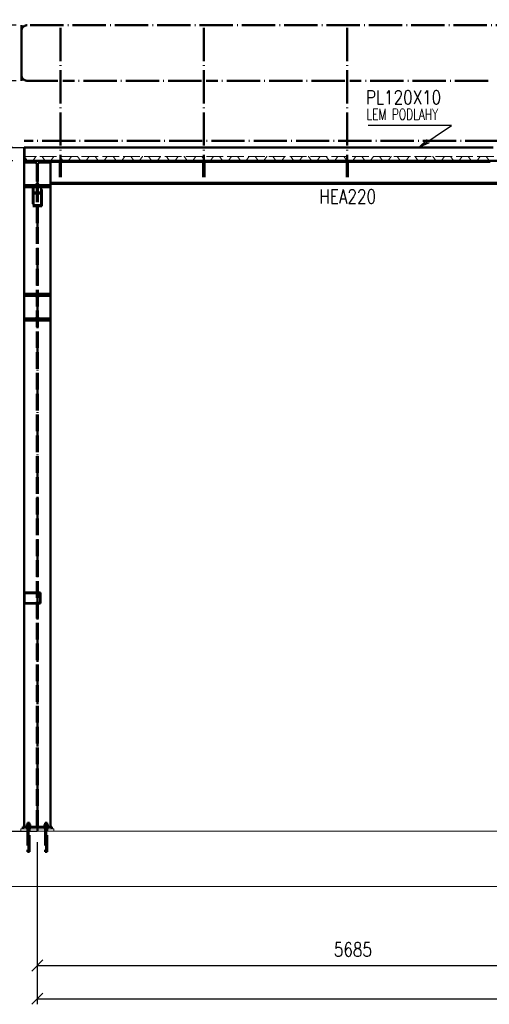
# Paper-space layout 'Layout1' of a CAD drawing. Extents: x -2 to 1243, y -36 to 596.
# Tile 84 of 132: x 585 to 669, y 306 to 484. Entities that reach past the tile are written whole.
import ezdxf

# ---------------------------------------------------------------- set-up
doc = ezdxf.new("R2010")
doc.units = 0
doc.linetypes.add('ACAD_ISO02W100', pattern=[15, 12, -3])
doc.linetypes.add('ACAD_ISO04W100', pattern=[30.5, 24, -3, 0.5, -3])
doc.layers.get('0').update_dxf_attribs({"linetype": 'CONTINUOUS'})
doc.layers.get('DEFPOINTS').update_dxf_attribs({"color": 132, "linetype": 'CONTINUOUS'})
doc.layers.add('AS_INS_ON', color=7, linetype='CONTINUOUS')
for name, color, linetype, lineweight in [('SS_1.ET-HALA_TaO-PODLAHA', 9, 'CONTINUOUS', 13), ('SS_2.ET-HALA_TaO-VESTAVBA_A1÷B2-P.NOSNIK', 172, 'CONTINUOUS', 50), ('SS_2.ET-HALA_TaO-VESTAVBA_A1÷B2-PODLAHA', 9, 'CONTINUOUS', 5), ('SS_2.ET-HALA_TaO-VESTAVBA_A1÷B2-PODLAHA_LEM', 102, 'CONTINUOUS', 50), ('SS_2.ET-HALA_TaO-VESTAVBA_A1÷B2-PODLITI', 9, 'CONTINUOUS', 5), ('SS_2.ET-HALA_TaO-VESTAVBA_A1÷B2-VAZBA', 200, 'CONTINUOUS', 50), ('SS_2.ET-HALA_TaO-VESTAVBA_A1÷B2-ZABRADLI', 30, 'CONTINUOUS', 50), ('SS_KOTY', 3, 'CONTINUOUS', 25), ('SS_POPIS_PROFILU', 13, 'CONTINUOUS', 25)]:
    doc.layers.add(name, color=color, linetype=linetype, lineweight=lineweight)
doc.styles.add('ROMANS', font='romans.shx', dxfattribs={"width": 0.8})
doc.styles.add('romans.shx', font='romans.shx', dxfattribs={"height": 5})
doc.dimstyles.new('A-1_(2.5)_50AS', dxfattribs={"dimtxt": 2.5, "dimasz": 2, "dimexe": 1, "dimexo": 2, "dimgap": 0, "dimtad": 0, "dimdec": 1, "dimlfac": 50, "dimrnd": 1, "dimtxsty": 'ROMANS', "dimblk1": 'OBLIQUE', "dimblk2": 'OBLIQUE', "dimsah": 1, "dimcen": 2, "dimclrd": 256, "dimclre": 256, "dimclrt": 256, "dimadec": 1, "dimazin": 2, "dimtfac": 0.714286, "dimtdec": 1, "dimtmove": 0, "dimatfit": 3, "dimldrblk": 'OPEN', "dimfxl": 1, "dimtvp": 1.142857, "dimtfill": 1, "dimtolj": 1, "dimlwd": -1, "dimlwe": -1, "dimarcsym": 0})

# ---------------------------------------------------------------- blocks, each defined once
blk = doc.blocks.new('_Oblique')
at = {"color": 0, "linetype": 'ByBlock', "lineweight": -2}
blk.add_line((-0.5, -0.5), (0.5, 0.5), dxfattribs=at)
blk = doc.blocks.new('*D65')
at = {"layer": 'DEFPOINTS', "color": 0, "transparency": 16777216}
for p in [(587.88, 337.56, -19923.4), (701.58, 337.56, -19923.4), (701.58, 313.36)]:
    blk.add_point(p, dxfattribs=at)
at = {"layer": 'SS_KOTY', "transparency": 16777216}
for p, q in [((587.88, 335.56), (587.88, 312.36)), ((701.58, 335.56), (701.58, 312.36)), ((587.88, 313.36), (701.58, 313.36))]:
    blk.add_line(p, q, dxfattribs=at)
at = {"layer": 'SS_KOTY', "transparency": 16777216, "xscale": 2, "yscale": 2, "zscale": 2, "rotation": 180}
blk.add_blockref('_Oblique', (587.88, 313.36), dxfattribs=at)
at = {"layer": 'SS_KOTY', "transparency": 16777216, "xscale": 2, "yscale": 2, "zscale": 2}
blk.add_blockref('_Oblique', (701.58, 313.36), dxfattribs=at)
at = {"layer": 'SS_KOTY', "transparency": 16777216, "insert": (644.73, 316.22), "char_height": 2.5, "attachment_point": 5, "style": 'ROMANS', "bg_fill": 3, "box_fill_scale": 1.1, "bg_fill_color": 256, "bg_fill_true_color": 13158600, "bg_fill_transparency": 0}
blk.add_mtext('\\A1;5685', dxfattribs=at)
blk = doc.blocks.new('_OPEN')
at = {"color": 0, "linetype": 'ByBlock'}
for p, q in [((-1, 0.167), (0, 0)), ((0, 0), (-1, -0.167)), ((0, 0), (-1, 0))]:
    blk.add_line(p, q, dxfattribs=at)
blk = doc.blocks.new('*D68')
at = {"layer": 'DEFPOINTS', "color": 0, "transparency": 16777216}
for p in [(586.06, 482.76, -19920.54), (580.09, 472.76), (586.06, 472.76, -19920.54)]:
    blk.add_point(p, dxfattribs=at)
at = {"layer": 'SS_KOTY', "transparency": 16777216}
for p, q in [((584.06, 482.76), (579.09, 482.76)), ((580.09, 482.76), (580.09, 472.76)), ((584.06, 472.76), (579.09, 472.76))]:
    blk.add_line(p, q, dxfattribs=at)
at = {"layer": 'SS_KOTY', "transparency": 16777216, "xscale": 2, "yscale": 2, "zscale": 2}
for p, rotation in [((580.09, 482.76), 90), ((580.09, 472.76), 270)]:
    blk.add_blockref('_Oblique', p, dxfattribs=dict(at, rotation=rotation))
at = {"layer": 'SS_KOTY', "transparency": 16777216, "insert": (577.23, 477.76), "char_height": 2.5, "attachment_point": 5, "rotation": 90, "style": 'ROMANS', "bg_fill": 3, "box_fill_scale": 1.1, "bg_fill_color": 256, "bg_fill_true_color": 13158600, "bg_fill_transparency": 0}
blk.add_mtext('\\A1;500', dxfattribs=at)
blk = doc.blocks.new('*D69')
at = {"layer": 'DEFPOINTS', "color": 0, "transparency": 16777216}
for p in [(586.06, 472.76, -19920.54), (580.09, 460.76), (585.48, 460.76, -19921)]:
    blk.add_point(p, dxfattribs=at)
at = {"layer": 'SS_KOTY', "transparency": 16777216}
for p, q in [((584.06, 472.76), (579.09, 472.76)), ((580.09, 472.76), (580.09, 460.76)), ((583.48, 460.76), (579.09, 460.76))]:
    blk.add_line(p, q, dxfattribs=at)
at = {"layer": 'SS_KOTY', "transparency": 16777216, "xscale": 2, "yscale": 2, "zscale": 2}
for p, rotation in [((580.09, 472.76), 90), ((580.09, 460.76), 270)]:
    blk.add_blockref('_Oblique', p, dxfattribs=dict(at, rotation=rotation))
at = {"layer": 'SS_KOTY', "transparency": 16777216, "insert": (577.23, 466.76), "char_height": 2.5, "attachment_point": 5, "rotation": 90, "style": 'ROMANS', "bg_fill": 3, "box_fill_scale": 1.1, "bg_fill_color": 256, "bg_fill_true_color": 13158600, "bg_fill_transparency": 0}
blk.add_mtext('\\A1;600', dxfattribs=at)
blk = doc.blocks.new('*D70')
at = {"layer": 'DEFPOINTS', "color": 0, "transparency": 16777216}
for p in [(585.48, 460.76, -19921), (580.09, 458.36), (585.48, 458.36, -19921)]:
    blk.add_point(p, dxfattribs=at)
at = {"layer": 'SS_KOTY', "transparency": 16777216}
for p, q in [((583.48, 460.76), (579.09, 460.76)), ((580.09, 460.76), (580.09, 458.36)), ((583.48, 458.36), (579.09, 458.36)), ((580.09, 458.36), (580.09, 451.5))]:
    blk.add_line(p, q, dxfattribs=at)
at = {"layer": 'SS_KOTY', "transparency": 16777216, "xscale": 2, "yscale": 2, "zscale": 2}
for p, rotation in [((580.09, 460.76), 90), ((580.09, 458.36), 270)]:
    blk.add_blockref('_Oblique', p, dxfattribs=dict(at, rotation=rotation))
at = {"layer": 'SS_KOTY', "transparency": 16777216, "insert": (577.23, 453.93), "char_height": 2.5, "attachment_point": 5, "rotation": 90, "style": 'ROMANS', "bg_fill": 3, "box_fill_scale": 1.1, "bg_fill_color": 256, "bg_fill_true_color": 13158600, "bg_fill_transparency": 0}
blk.add_mtext('\\A1;120', dxfattribs=at)
blk = doc.blocks.new('*D76')
at = {"layer": 'DEFPOINTS', "color": 0, "transparency": 16777216}
for p in [(587.88, 337.56, -19923.4), (928.78, 317.56, -19915), (928.78, 307.36)]:
    blk.add_point(p, dxfattribs=at)
at = {"layer": 'SS_KOTY', "transparency": 16777216}
for p, q in [((587.88, 335.56), (587.88, 306.36)), ((928.78, 315.56), (928.78, 306.36)), ((587.88, 307.36), (928.78, 307.36))]:
    blk.add_line(p, q, dxfattribs=at)
at = {"layer": 'SS_KOTY', "transparency": 16777216, "xscale": 2, "yscale": 2, "zscale": 2, "rotation": 180}
blk.add_blockref('_Oblique', (587.88, 307.36), dxfattribs=at)
at = {"layer": 'SS_KOTY', "transparency": 16777216, "xscale": 2, "yscale": 2, "zscale": 2}
blk.add_blockref('_Oblique', (928.78, 307.36), dxfattribs=at)
at = {"layer": 'SS_KOTY', "transparency": 16777216, "insert": (758.33, 310.22), "char_height": 2.5, "attachment_point": 5, "style": 'ROMANS', "bg_fill": 3, "box_fill_scale": 1.1, "bg_fill_color": 256, "bg_fill_true_color": 13158600, "bg_fill_transparency": 0}
blk.add_mtext('\\A1;17045', dxfattribs=at)

psp = doc.layouts.get("Layout1")

# ---------------------------------------------------------------- linework, layer by layer
at = {"layer": 'SS_2.ET-HALA_TaO-VESTAVBA_A1÷B2-P.NOSNIK', "color": 7, "linetype": 'ACAD_ISO04W100', "ltscale": 0.25}
psp.add_line((701.5822, 458.3608), (587.8822, 458.3608), dxfattribs=at)
at = {"layer": 'SS_2.ET-HALA_TaO-VESTAVBA_A1÷B2-P.NOSNIK', "color": 1, "linetype": 'Continuous', "ltscale": 0.25}
for p, q in [((591.5922, 458.1408), (590.2822, 458.1408)), ((617.4285, 458.1408), (592.4822, 458.1408)), ((643.2647, 458.1408), (618.3185, 458.1408)), ((669.101, 458.1408), (644.1547, 458.1408)), ((699.1822, 454.3808), (590.2822, 454.3808)), ((590.2822, 454.1608), (699.1822, 454.1608))]:
    psp.add_line(p, q, dxfattribs=at)
at = {"layer": 'SS_2.ET-HALA_TaO-VESTAVBA_A1÷B2-P.NOSNIK', "color": 3, "linetype": 'ACAD_ISO02W100', "ltscale": 0.25}
for p, q in [((591.9372, 458.1408), (591.5922, 458.1408)), ((592.4822, 458.1408), (592.1372, 458.1408)), ((617.7735, 458.1408), (617.4285, 458.1408)), ((618.3185, 458.1408), (617.9735, 458.1408)), ((643.6097, 458.1408), (643.2647, 458.1408)), ((644.1547, 458.1408), (643.8097, 458.1408)), ((669.446, 458.1408), (669.101, 458.1408))]:
    psp.add_line(p, q, dxfattribs=at)
at = {"layer": 'SS_2.ET-HALA_TaO-VESTAVBA_A1÷B2-PODLAHA', "color": 9, "linetype": 'ACAD_ISO02W100', "ltscale": 0.25}
for p, q in [((587.1062, 458.4066), (587.641, 459.1079)), ((588.7234, 459.1079), (589.2582, 458.4066)), ((589.3061, 458.3823), (590.2584, 458.3823)), ((590.3062, 458.4066), (590.841, 459.1079)), ((592.4582, 458.4066), (591.9234, 459.1079)), ((592.5061, 458.3823), (593.4584, 458.3823)), ((593.5062, 458.4066), (594.041, 459.1079)), ((595.1234, 459.1079), (595.6582, 458.4066)), ((595.7061, 458.3823), (596.6584, 458.3823)), ((596.7062, 458.4066), (597.241, 459.1079)), ((598.3234, 459.1079), (598.8582, 458.4066)), ((598.9061, 458.3823), (599.8584, 458.3823)), ((599.9062, 458.4066), (600.441, 459.1079)), ((601.5234, 459.1079), (602.0582, 458.4066)), ((602.1061, 458.3823), (603.0584, 458.3823)), ((603.1062, 458.4066), (603.641, 459.1079)), ((604.7234, 459.1079), (605.2582, 458.4066)), ((605.3061, 458.3823), (606.2584, 458.3823)), ((606.3062, 458.4066), (606.841, 459.1079)), ((607.9234, 459.1079), (608.4582, 458.4066)), ((608.5061, 458.3823), (609.4584, 458.3823)), ((609.5062, 458.4066), (610.041, 459.1079)), ((611.1234, 459.1079), (611.6582, 458.4066)), ((611.7061, 458.3823), (612.6584, 458.3823)), ((612.7062, 458.4066), (613.241, 459.1079)), ((614.3234, 459.1079), (614.8582, 458.4066)), ((614.9061, 458.3823), (615.8584, 458.3823)), ((615.9062, 458.4066), (616.441, 459.1079)), ((618.0582, 458.4066), (617.5234, 459.1079)), ((617.5234, 459.1079), (617.5285, 459.1013)), ((618.1061, 458.3823), (619.0584, 458.3823)), ((619.1062, 458.4066), (619.641, 459.1079)), ((620.7234, 459.1079), (621.2582, 458.4066)), ((621.3061, 458.3823), (622.2584, 458.3823)), ((622.3062, 458.4066), (622.841, 459.1079)), ((623.9234, 459.1079), (624.4582, 458.4066)), ((624.5061, 458.3823), (625.4584, 458.3823)), ((625.5062, 458.4066), (626.041, 459.1079)), ((627.1234, 459.1079), (627.6582, 458.4066)), ((627.7061, 458.3823), (628.6584, 458.3823)), ((628.7062, 458.4066), (629.241, 459.1079)), ((630.3234, 459.1079), (630.8582, 458.4066)), ((630.9061, 458.3823), (631.8584, 458.3823)), ((631.9062, 458.4066), (632.441, 459.1079)), ((633.5234, 459.1079), (634.0582, 458.4066)), ((634.1061, 458.3823), (635.0584, 458.3823)), ((635.1062, 458.4066), (635.641, 459.1079)), ((636.7234, 459.1079), (637.2582, 458.4066)), ((637.3061, 458.3823), (638.2584, 458.3823)), ((638.3062, 458.4066), (638.841, 459.1079)), ((639.9234, 459.1079), (640.4582, 458.4066)), ((640.5061, 458.3823), (641.4584, 458.3823)), ((641.5062, 458.4066), (642.041, 459.1079)), ((643.6582, 458.4066), (643.1234, 459.1079)), ((643.7061, 458.3823), (644.6584, 458.3823)), ((644.7062, 458.4066), (645.241, 459.1079)), ((646.3234, 459.1079), (646.8582, 458.4066)), ((646.9061, 458.3823), (647.8584, 458.3823)), ((647.9062, 458.4066), (648.441, 459.1079)), ((649.5234, 459.1079), (650.0582, 458.4066)), ((650.1061, 458.3823), (651.0584, 458.3823)), ((651.1062, 458.4066), (651.641, 459.1079)), ((652.7234, 459.1079), (653.2582, 458.4066)), ((653.3061, 458.3823), (654.2584, 458.3823)), ((654.3062, 458.4066), (654.841, 459.1079)), ((655.9234, 459.1079), (656.4582, 458.4066)), ((656.5061, 458.3823), (657.4584, 458.3823)), ((657.5062, 458.4066), (658.041, 459.1079)), ((659.1234, 459.1079), (659.6582, 458.4066)), ((659.7061, 458.3823), (660.6584, 458.3823)), ((660.7062, 458.4066), (661.241, 459.1079)), ((662.3234, 459.1079), (662.8582, 458.4066)), ((662.9061, 458.3823), (663.8584, 458.3823)), ((663.9062, 458.4066), (664.441, 459.1079)), ((665.5234, 459.1079), (666.0582, 458.4066)), ((666.1061, 458.3823), (667.0584, 458.3823)), ((667.1062, 458.4066), (667.641, 459.1079)), ((669.2582, 458.4066), (668.7234, 459.1079))]:
    psp.add_line(p, q, dxfattribs=at)
for centre, radius, start, end in [((587.0571, 458.444), 0.0617, 271.146055, 322.672599), ((589.3061, 458.4415), 0.0593, 216.181339, 270), ((590.2571, 458.444), 0.0617, 271.146055, 322.672599), ((592.5061, 458.4415), 0.0593, 216.181339, 270), ((593.4571, 458.444), 0.0617, 271.146055, 322.672599), ((595.7061, 458.4415), 0.0593, 216.181339, 270), ((596.6571, 458.444), 0.0617, 271.146055, 322.672584), ((598.9071, 458.4436), 0.0613, 217.163697, 269.017648), ((599.8571, 458.444), 0.0617, 271.146055, 322.672584), ((602.1061, 458.4415), 0.0593, 216.181339, 270), ((603.0571, 458.444), 0.0617, 271.146055, 322.672584), ((605.3061, 458.4415), 0.0593, 216.181339, 269.999977), ((606.2571, 458.444), 0.0617, 271.146055, 322.672585), ((608.5061, 458.4415), 0.0593, 216.181339, 269.999977), ((609.4571, 458.444), 0.0617, 271.146055, 322.672585), ((611.7071, 458.4436), 0.0613, 217.163697, 269.017648), ((612.6571, 458.444), 0.0617, 271.146055, 322.672599), ((614.9061, 458.4415), 0.0593, 216.181339, 269.999977), ((615.8571, 458.444), 0.0617, 271.146055, 322.672599), ((618.1061, 458.4415), 0.0593, 216.181339, 269.999977), ((619.0571, 458.444), 0.0617, 271.146055, 322.672599), ((621.3061, 458.4415), 0.0593, 216.181339, 269.999977), ((622.2571, 458.444), 0.0617, 271.146055, 322.672599), ((624.5071, 458.4436), 0.0613, 217.163697, 269.017648), ((625.4571, 458.444), 0.0617, 271.146055, 322.672573), ((627.7061, 458.4415), 0.0593, 216.181339, 269.999977), ((628.6571, 458.444), 0.0617, 271.146055, 322.672599), ((630.9061, 458.4415), 0.0593, 216.181339, 269.999977), ((631.8571, 458.444), 0.0617, 271.146055, 322.672585), ((634.1061, 458.4415), 0.0593, 216.181339, 269.999977), ((635.0571, 458.444), 0.0617, 271.146055, 322.672573), ((637.3071, 458.4436), 0.0613, 217.163697, 269.017648), ((638.2571, 458.444), 0.0617, 271.146055, 322.672573), ((640.5061, 458.4415), 0.0593, 216.181339, 269.999977), ((641.4571, 458.444), 0.0617, 271.146055, 322.672599), ((643.7061, 458.4415), 0.0593, 216.181339, 269.999977), ((644.6571, 458.444), 0.0617, 271.146055, 322.672573), ((646.9061, 458.4415), 0.0593, 216.181339, 269.999977), ((647.8571, 458.444), 0.0617, 271.146055, 322.672599), ((650.1071, 458.4436), 0.0613, 217.163697, 269.017648), ((651.0571, 458.444), 0.0617, 271.146055, 322.672599), ((653.3061, 458.4415), 0.0593, 216.181339, 269.999977), ((654.2571, 458.444), 0.0617, 271.146055, 322.672599), ((656.5061, 458.4415), 0.0593, 216.181339, 269.999977), ((657.4571, 458.444), 0.0617, 271.146055, 322.672599), ((659.7061, 458.4415), 0.0593, 216.181339, 269.999977), ((660.6571, 458.444), 0.0617, 271.146055, 322.672599), ((662.9071, 458.4436), 0.0613, 217.163697, 269.017648), ((663.8571, 458.444), 0.0617, 271.146055, 322.672599), ((666.1061, 458.4415), 0.0593, 216.181339, 269.999977), ((667.0571, 458.444), 0.0617, 271.146055, 322.672599), ((669.3061, 458.4415), 0.0593, 216.181339, 269.999977)]:
    psp.add_arc(centre, radius, start, end, dxfattribs=at)
at = {"layer": 'SS_2.ET-HALA_TaO-VESTAVBA_A1÷B2-PODLAHA', "color": 9, "linetype": 'ACAD_ISO02W100', "ltscale": 0.25, "extrusion": (-7.4988e-33, 6.12323e-17, -1)}
for centre, end in [((-587.7061, 459.0601), 89.965668), ((-590.9061, 459.0601), 89.965669), ((-597.3061, 459.0601), 89.965727), ((-600.5061, 459.0601), 89.965727), ((-606.9061, 459.0601), 89.965699), ((-610.1061, 459.0601), 89.965694), ((-626.1061, 459.0601), 89.965699), ((-632.5061, 459.0601), 89.965699), ((-635.7061, 459.0601), 89.965694), ((-638.9061, 459.0601), 89.965699), ((-642.1061, 459.0601), 89.965691), ((-654.9061, 459.0601), 89.965691), ((-664.5061, 459.0601), 89.965699), ((-667.7061, 459.0601), 89.965691)]:
    psp.add_arc(centre, 0.0807, 36.345331, end, dxfattribs=at)
at = {"layer": 'SS_2.ET-HALA_TaO-VESTAVBA_A1÷B2-PODLAHA', "color": 9, "linetype": 'ACAD_ISO02W100', "ltscale": 0.25, "extrusion": (-1.77305e-12, 1.77311e-12, -1)}
for centre, end in [((-588.6569, 459.0573), 142.672543), ((-591.8569, 459.0573), 142.672577), ((-607.8569, 459.0573), 142.672579), ((-611.0569, 459.0573), 142.672599), ((-614.2569, 459.0573), 142.672579), ((-617.4569, 459.0573), 142.672549), ((-620.6569, 459.0573), 142.672579), ((-627.0569, 459.0573), 142.672572), ((-630.2569, 459.0573), 142.672549), ((-636.6569, 459.0573), 142.672614), ((-646.2569, 459.0573), 142.672572), ((-662.2569, 459.0573), 142.672573), ((-668.6569, 459.0573), 142.672599)]:
    psp.add_arc(centre, 0.0836, 91.014624, end, dxfattribs=at)
at = {"layer": 'SS_2.ET-HALA_TaO-VESTAVBA_A1÷B2-PODLAHA', "color": 9, "linetype": 'ACAD_ISO02W100', "ltscale": 0.25, "extrusion": (6.85434e-13, -5.88936e-13, -1)}
for centre, end in [((-594.1061, 459.0601), 89.965668), ((-616.5061, 459.0601), 89.965691), ((-619.7061, 459.0601), 89.965699), ((-622.9061, 459.0601), 89.965691), ((-629.3061, 459.0601), 89.965691), ((-645.3061, 459.0601), 89.965699), ((-648.5061, 459.0601), 89.965691), ((-658.1061, 459.0601), 89.965699)]:
    psp.add_arc(centre, 0.0807, 36.345331, end, dxfattribs=at)
at = {"layer": 'SS_2.ET-HALA_TaO-VESTAVBA_A1÷B2-PODLAHA', "color": 9, "linetype": 'ACAD_ISO02W100', "ltscale": 0.25, "extrusion": (-1.40633e-12, 2.63745e-12, -1)}
for centre, end in [((-595.0569, 459.0573), 142.672579), ((-601.4569, 459.0573), 142.672579), ((-623.8569, 459.0573), 142.672555), ((-633.4569, 459.0573), 142.672572), ((-643.0569, 459.0573), 142.672553), ((-659.0569, 459.0573), 142.67257)]:
    psp.add_arc(centre, 0.0836, 91.014624, end, dxfattribs=at)
at = {"layer": 'SS_2.ET-HALA_TaO-VESTAVBA_A1÷B2-PODLAHA', "color": 9, "linetype": 'ACAD_ISO02W100', "ltscale": 0.25, "extrusion": (-2.13978e-12, 9.08784e-13, -1)}
for centre, end in [((-598.2569, 459.0573), 142.672544), ((-604.6569, 459.0573), 142.672549), ((-639.8569, 459.0573), 142.672572), ((-649.4569, 459.0573), 142.672551), ((-652.6569, 459.0573), 142.672565), ((-655.8569, 459.0573), 142.672599)]:
    psp.add_arc(centre, 0.0836, 91.014624, end, dxfattribs=at)
at = {"layer": 'SS_2.ET-HALA_TaO-VESTAVBA_A1÷B2-PODLAHA', "color": 9, "linetype": 'ACAD_ISO02W100', "ltscale": 0.25, "extrusion": (1.37087e-12, -1.17793e-12, -1)}
psp.add_arc((-603.7061, 459.0601), 0.0807, 36.345331, 89.965691, dxfattribs=at)
at = {"layer": 'SS_2.ET-HALA_TaO-VESTAVBA_A1÷B2-PODLAHA', "color": 9, "linetype": 'ACAD_ISO02W100', "ltscale": 0.25, "extrusion": (-6.85434e-13, 5.89059e-13, -1)}
for centre, end in [((-613.3061, 459.0601), 89.965699), ((-651.7061, 459.0601), 89.965699), ((-661.3061, 459.0601), 89.965694)]:
    psp.add_arc(centre, 0.0807, 36.345331, end, dxfattribs=at)
at = {"layer": 'SS_2.ET-HALA_TaO-VESTAVBA_A1÷B2-PODLAHA', "color": 9, "linetype": 'ACAD_ISO02W100', "ltscale": 0.25, "extrusion": (-2.50651e-12, 4.44524e-14, -1)}
psp.add_arc((-665.4569, 459.0573, 0), 0.0836, 91.014624, 142.672565, dxfattribs=at)
at = {"layer": 'SS_2.ET-HALA_TaO-VESTAVBA_A1÷B2-PODLAHA_LEM', "color": 3, "linetype": 'ACAD_ISO02W100', "ltscale": 0.25}
for p, q in [((591.5922, 460.7608), (592.4822, 460.7608)), ((617.4285, 460.7608), (618.3185, 460.7608)), ((643.2647, 460.7608), (644.1547, 460.7608)), ((669.101, 460.7608), (669.991, 460.7608)), ((592.4822, 458.3608), (591.5922, 458.3608)), ((618.3185, 458.3608), (617.4285, 458.3608)), ((644.1547, 458.3608), (643.2647, 458.3608)), ((669.991, 458.3608), (669.101, 458.3608))]:
    psp.add_line(p, q, dxfattribs=at)
at = {"layer": 'SS_2.ET-HALA_TaO-VESTAVBA_A1÷B2-PODLAHA_LEM', "color": 1, "linetype": 'Continuous', "ltscale": 0.25}
for p, q in [((592.4822, 460.7608), (617.4285, 460.7608)), ((618.3185, 460.7608), (643.2647, 460.7608)), ((644.1547, 460.7608), (669.101, 460.7608)), ((591.5922, 458.3608), (590.2822, 458.3608)), ((617.4285, 458.3608), (592.4822, 458.3608)), ((643.2647, 458.3608), (618.3185, 458.3608)), ((669.101, 458.3608), (644.1547, 458.3608))]:
    psp.add_line(p, q, dxfattribs=at)
at = {"layer": 'SS_2.ET-HALA_TaO-VESTAVBA_A1÷B2-PODLITI', "ltscale": 0.25}
psp.add_line((584.8822, 337.9608), (584.8822, 337.5608), dxfattribs=at)
at = {"layer": 'SS_2.ET-HALA_TaO-VESTAVBA_A1÷B2-VAZBA', "color": 3, "linetype": 'ACAD_ISO02W100', "ltscale": 0.25}
for p, q in [((587.2822, 458.3608), (587.2822, 458.0008)), ((587.2822, 458.0008), (587.7822, 458.0008)), ((587.9822, 458.0008), (588.4822, 458.0008)), ((588.4022, 458.0208), (590.2822, 458.0208)), ((588.4822, 458.0008), (588.4822, 458.3608)), ((588.4822, 458.0008), (590.2822, 458.0008)), ((587.0822, 453.5608), (587.0822, 450.1655)), ((587.0822, 452.6221), (588.6822, 452.6221)), ((587.2022, 450.3498), (587.2022, 453.5608)), ((587.2022, 452.4379), (588.5622, 452.4379)), ((587.7822, 453.9208), (587.2822, 453.9208)), ((587.2822, 453.9208), (587.2822, 453.5608)), ((587.7822, 453.5608), (587.2822, 453.5608)), ((587.9822, 453.5608), (587.7822, 453.5608)), ((588.4822, 453.9208), (587.9822, 453.9208)), ((588.4822, 453.5608), (587.9822, 453.5608)), ((590.2822, 453.9008), (588.4022, 453.9008)), ((590.2822, 453.9208), (588.4822, 453.9208)), ((588.4822, 453.5608), (588.4822, 453.9208)), ((590.2822, 453.5608), (588.4822, 453.5608)), ((588.5622, 453.5608), (588.5622, 450.3498)), ((588.6822, 450.1655), (588.6822, 453.5608)), ((587.0822, 450.1655), (588.6822, 450.1655)), ((587.2022, 450.3498), (588.5622, 450.3498)), ((585.4822, 434.3608), (587.2822, 434.3608)), ((585.4822, 434.0208), (587.3622, 434.0208)), ((585.4822, 434.0008), (587.2822, 434.0008)), ((587.2822, 434.3608), (587.7822, 434.3608)), ((587.2822, 434.3608), (587.2822, 434.0008)), ((587.2822, 434.0008), (587.7822, 434.0008)), ((587.7822, 434.3608), (587.9822, 434.3608)), ((587.9822, 434.3608), (588.4822, 434.3608)), ((587.9822, 434.0008), (588.4822, 434.0008)), ((588.4022, 434.0208), (590.2822, 434.0208)), ((588.4822, 434.3608), (590.2822, 434.3608)), ((588.4822, 434.0008), (588.4822, 434.3608)), ((588.4822, 434.0008), (590.2822, 434.0008)), ((587.2822, 429.9208), (585.4822, 429.9208)), ((587.3622, 429.9008), (585.4822, 429.9008)), ((585.4822, 429.5608), (587.2822, 429.5608)), ((587.7822, 429.9208), (587.2822, 429.9208)), ((587.2822, 429.9208), (587.2822, 429.5608)), ((587.2822, 429.5608), (587.7822, 429.5608)), ((587.7822, 429.5608), (587.9822, 429.5608)), ((588.4822, 429.9208), (587.9822, 429.9208)), ((587.9822, 429.5608), (588.4822, 429.5608)), ((590.2822, 429.9008), (588.4022, 429.9008)), ((590.2822, 429.9208), (588.4822, 429.9208)), ((588.4822, 429.5608), (588.4822, 429.9208)), ((588.4822, 429.5608), (590.2822, 429.5608)), ((585.5822, 378.7608), (585.5822, 380.3608)), ((585.6822, 380.5608), (588.2822, 380.5608)), ((588.2822, 380.4608), (585.6822, 380.4608)), ((588.3822, 380.3608), (588.3822, 378.7608)), ((588.4822, 378.7608), (588.4822, 380.3608)), ((585.6822, 378.6608), (588.2822, 378.6608)), ((588.2822, 378.5608), (585.6822, 378.5608)), ((586.0974, 339.0608), (586.0822, 339.0608)), ((586.0822, 339.0608), (586.0822, 338.7408)), ((586.1408, 339.0608), (586.0974, 339.0608)), ((586.2057, 339.0608), (586.1408, 339.0608)), ((586.2822, 339.0608), (586.2057, 339.0608)), ((586.3587, 339.0608), (586.2822, 339.0608)), ((586.4236, 339.0608), (586.3587, 339.0608)), ((586.467, 339.0608), (586.4236, 339.0608)), ((586.4822, 339.0608), (586.467, 339.0608)), ((586.4822, 338.7408), (586.4822, 339.0608)), ((589.2974, 339.0608), (589.2822, 339.0608)), ((589.2822, 339.0608), (589.2822, 338.7408)), ((589.3408, 339.0608), (589.2974, 339.0608)), ((589.4057, 339.0608), (589.3408, 339.0608)), ((589.4822, 339.0608), (589.4057, 339.0608)), ((589.5587, 339.0608), (589.4822, 339.0608)), ((589.6236, 339.0608), (589.5587, 339.0608)), ((589.667, 339.0608), (589.6236, 339.0608)), ((589.6822, 339.0608), (589.667, 339.0608)), ((589.6822, 338.7408), (589.6822, 339.0608)), ((585.9122, 338.4208), (585.9193, 338.4208)), ((585.9122, 338.4208), (585.9122, 338.3608)), ((585.9193, 338.4208), (585.9404, 338.4208)), ((585.9404, 338.4208), (585.9746, 338.4208)), ((586.2822, 338.7408), (585.9826, 338.7408)), ((585.9826, 338.7408), (585.9826, 338.4208)), ((586.5819, 338.7408), (586.2822, 338.7408)), ((589.4822, 338.7408), (589.1826, 338.7408)), ((589.7819, 338.7408), (589.4822, 338.7408))]:
    psp.add_line(p, q, dxfattribs=at)
at = {"layer": 'SS_2.ET-HALA_TaO-VESTAVBA_A1÷B2-VAZBA', "color": 7, "linetype": 'ACAD_ISO04W100', "ltscale": 0.25}
for p, q in [((587.8822, 451.3938), (587.8822, 455.9608)), ((586.6522, 338.5608), (585.9122, 338.5608)), ((589.8522, 338.5608), (589.1122, 338.5608))]:
    psp.add_line(p, q, dxfattribs=at)
at = {"layer": 'SS_2.ET-HALA_TaO-VESTAVBA_A1÷B2-VAZBA', "color": 1, "linetype": 'Continuous', "ltscale": 0.25}
psp.add_line((585.2822, 338.3608), (585.2822, 337.9608), dxfattribs=at)
at = {"layer": 'SS_2.ET-HALA_TaO-VESTAVBA_A1÷B2-VAZBA', "color": 3, "linetype": 'ACAD_ISO02W100', "ltscale": 0.25, "extrusion": (7.17572e-14, 1.73298e-13, -1)}
psp.add_arc((-587.3622, 457.6008), 0.42, 90, 180, dxfattribs=at)
at = {"layer": 'SS_2.ET-HALA_TaO-VESTAVBA_A1÷B2-VAZBA', "color": 3, "linetype": 'ACAD_ISO02W100', "ltscale": 0.25, "extrusion": (-1.73237e-13, 7.18184e-14, -1)}
psp.add_arc((-588.4022, 457.6008), 0.42, 0, 90, dxfattribs=at)
at = {"layer": 'SS_2.ET-HALA_TaO-VESTAVBA_A1÷B2-VAZBA', "color": 3, "linetype": 'ACAD_ISO02W100', "ltscale": 0.25, "extrusion": (7.17572e-14, -1.73176e-13, -1)}
psp.add_arc((-587.3622, 454.3208), 0.42, 180, 270, dxfattribs=at)
at = {"layer": 'SS_2.ET-HALA_TaO-VESTAVBA_A1÷B2-VAZBA', "color": 3, "linetype": 'ACAD_ISO02W100', "ltscale": 0.25, "extrusion": (-1.73237e-13, -7.16959e-14, -1)}
psp.add_arc((-588.4022, 454.3208), 0.42, 270, 0, dxfattribs=at)
at = {"layer": 'SS_2.ET-HALA_TaO-VESTAVBA_A1÷B2-VAZBA', "color": 3, "linetype": 'ACAD_ISO02W100', "ltscale": 0.25, "extrusion": (-7.4988e-33, 6.12323e-17, -1)}
for centre, start, end in [((-587.3622, 433.6008), 90, 180), ((-588.4022, 433.6008), 0, 90), ((-587.3622, 430.3208), 180, 270), ((-588.4022, 430.3208), 270, 0)]:
    psp.add_arc(centre, 0.42, start, end, dxfattribs=at)
at = {"layer": 'SS_2.ET-HALA_TaO-VESTAVBA_A1÷B2-VAZBA', "color": 3, "linetype": 'ACAD_ISO02W100', "ltscale": 0.25}
for centre, start, end in [((585.6822, 380.3608), 90, 180), ((588.2822, 380.3608), 0, 90), ((585.6822, 378.7608), 180, 270), ((588.2822, 378.7608), 270, 0)]:
    psp.add_arc(centre, 0.2, start, end, dxfattribs=at)
at = {"layer": 'SS_2.ET-HALA_TaO-VESTAVBA_A1÷B2-VAZBA', "color": 3, "linetype": 'ACAD_ISO02W100', "ltscale": 0.25, "extrusion": (7.27596e-13, -3.01319e-13, -1)}
psp.add_arc((-585.6822, 380.3608), 0.1, 0, 90, dxfattribs=at)
at = {"layer": 'SS_2.ET-HALA_TaO-VESTAVBA_A1÷B2-VAZBA', "color": 3, "linetype": 'ACAD_ISO02W100', "ltscale": 0.25, "extrusion": (-3.0138e-13, -7.27535e-13, -1)}
psp.add_arc((-588.2822, 380.3608), 0.1, 90, 180, dxfattribs=at)
at = {"layer": 'SS_2.ET-HALA_TaO-VESTAVBA_A1÷B2-VAZBA', "color": 3, "linetype": 'ACAD_ISO02W100', "ltscale": 0.25, "extrusion": (7.27596e-13, 3.01441e-13, -1)}
psp.add_arc((-585.6822, 378.7608), 0.1, 270, 0, dxfattribs=at)
at = {"layer": 'SS_2.ET-HALA_TaO-VESTAVBA_A1÷B2-VAZBA', "color": 3, "linetype": 'ACAD_ISO02W100', "ltscale": 0.25, "extrusion": (-3.0138e-13, 7.27657e-13, -1)}
psp.add_arc((-588.2822, 378.7608), 0.1, 180, 270, dxfattribs=at)
at = {"layer": 'SS_2.ET-HALA_TaO-VESTAVBA_A1÷B2-ZABRADLI', "color": 7, "linetype": 'ACAD_ISO04W100', "ltscale": 0.25}
for p, q in [((592.0372, 482.3158), (592.0372, 455.3608)), ((617.8735, 482.3158), (617.8735, 455.3608)), ((643.7097, 482.3158), (643.7097, 455.3608)), ((617.4284, 472.7608), (592.4822, 472.7608)), ((643.2647, 472.7608), (618.3185, 472.7608)), ((669.1009, 472.7608), (644.1547, 472.7608))]:
    psp.add_line(p, q, dxfattribs=at)
at = {"layer": 'SS_2.ET-HALA_TaO-VESTAVBA_A1÷B2-ZABRADLI', "color": 3, "linetype": 'ACAD_ISO02W100', "ltscale": 0.25}
for p, q in [((592.1372, 458.1408), (591.9372, 458.1408)), ((591.9372, 458.1408), (591.9372, 455.3608)), ((592.1372, 455.3608), (592.1372, 458.1408)), ((617.9735, 458.1408), (617.7735, 458.1408)), ((617.7735, 458.1408), (617.7735, 455.3608)), ((617.9735, 455.3608), (617.9735, 458.1408)), ((643.8097, 458.1408), (643.6097, 458.1408)), ((643.6097, 458.1408), (643.6097, 455.3608)), ((643.8097, 455.3608), (643.8097, 458.1408)), ((591.9372, 457.5408), (592.1372, 457.5408)), ((617.7735, 457.5408), (617.9735, 457.5408)), ((643.6097, 457.5408), (643.8097, 457.5408))]:
    psp.add_line(p, q, dxfattribs=at)
at = {"layer": 'SS_POPIS_PROFILU', "color": 0, "linetype": 'ByBlock'}
for p, q in [((656.6278, 460.7608), (658.1025, 462.1524)), ((656.6278, 460.7608), (658.2883, 461.8757)), ((658.4741, 461.5989), (656.6278, 460.7608))]:
    psp.add_line(p, q, dxfattribs=at)
at = {"layer": 'SS_POPIS_PROFILU', "color": 13}
psp.add_lwpolyline([(656.6278, 460.7608), (662.5163, 464.7145), (647.4687, 464.7145)], dxfattribs=at)

# ---------------------------------------------------------------- texts
at = {"layer": 'SS_POPIS_PROFILU', "color": 13, "style": 'romans.shx'}
for s, height, width, p in [('PL120X10', 2.5, 0.8, (647.0915, 468.5145)), ('LEM PODLAHY', 2, 0.7, (647.2047, 465.7145)), ('HEA220', 2.5, 0.8, (638.6934, 450.6398))]:
    psp.add_text(s, height=height, dxfattribs=dict(at, width=width)).set_placement(p)

# ---------------------------------------------------------------- dimensions: what is measured, and where the dimension line sits
at = {"layer": 'SS_KOTY'}
dim = psp.add_linear_dim(base=(580.0903, 472.7608), p1=(586.0572, 482.7608, -19920.545), p2=(586.0572, 472.7608, -19920.545), angle=90, dimstyle='A-1_(2.5)_50AS', dxfattribs=at)
dim.commit()
dim.dimension.update_dxf_attribs({"geometry": '*D68', "text_midpoint": (577.2332, 477.7608)})
dim = psp.add_linear_dim(base=(701.5822, 313.3596), p1=(587.8822, 337.5608, -19923.4), p2=(701.5822, 337.5608, -19923.4), dimstyle='A-1_(2.5)_50AS', dxfattribs=at)
dim.commit()
dim.dimension.update_dxf_attribs({"geometry": '*D65', "text_midpoint": (644.7322, 316.2167)})

# ---------------------------------------------------------------- next in the draw order: linework, layer by layer
at = {"layer": 'SS_2.ET-HALA_TaO-VESTAVBA_A1÷B2-ZABRADLI', "color": 7, "linetype": 'ACAD_ISO04W100', "ltscale": 0.25}
psp.add_line((699.3622, 482.7608), (586.0572, 482.7608), dxfattribs=at)
psp.add_arc((586.0572, 481.7408), 1.02, 90, 180, dxfattribs=at)
at = {"layer": 'SS_2.ET-HALA_TaO-VESTAVBA_A1÷B2-ZABRADLI', "color": 7, "linetype": 'ACAD_ISO04W100', "ltscale": 0.25, "extrusion": (-1, -1.22465e-16, 0)}
psp.add_arc((-481.7408, 0, -585.0372), 1.02, 90, 180, dxfattribs=at)

# ---------------------------------------------------------------- next in the draw order: dimensions: what is measured, and where the dimension line sits
at = {"layer": 'SS_KOTY'}
dim = psp.add_linear_dim(base=(580.0903, 460.7608), p1=(586.0572, 472.7608, -19920.545), p2=(585.4822, 460.7608, -19921), angle=90, dimstyle='A-1_(2.5)_50AS', dxfattribs=at)
dim.commit()
dim.dimension.update_dxf_attribs({"geometry": '*D69', "text_midpoint": (577.2332, 466.7608)})
dim = psp.add_linear_dim(base=(928.7822, 307.3596), p1=(587.8822, 337.5608, -19923.4), p2=(928.7822, 317.5608, -19915), dimstyle='A-1_(2.5)_50AS', dxfattribs=at)
dim.commit()
dim.dimension.update_dxf_attribs({"geometry": '*D76', "text_midpoint": (758.3322, 310.2167)})

# ---------------------------------------------------------------- next in the draw order: linework, layer by layer
at = {"layer": 'AS_INS_ON', "color": 3}
psp.add_line((568.0903, 337.5608), (587.8802, 337.5608), dxfattribs=at)
at = {"layer": 'SS_1.ET-HALA_TaO-PODLAHA', "ltscale": 0.25}
for p, q in [((937.7822, 337.5608), (443.21, 337.5608)), ((937.7822, 327.5608), (443.21, 327.5608))]:
    psp.add_line(p, q, dxfattribs=at)
at = {"layer": 'SS_2.ET-HALA_TaO-VESTAVBA_A1÷B2-PODLITI', "ltscale": 0.25}
for p, q in [((590.8822, 337.9608), (584.8822, 337.9608)), ((590.8822, 337.5608), (590.8822, 337.9608))]:
    psp.add_line(p, q, dxfattribs=at)
at = {"layer": 'SS_2.ET-HALA_TaO-VESTAVBA_A1÷B2-VAZBA', "color": 3, "linetype": 'ACAD_ISO02W100', "ltscale": 0.25}
for p, q in [((587.7822, 338.3608), (587.7822, 458.3608)), ((587.9822, 338.3608), (587.9822, 458.3608)), ((585.9746, 338.4208), (586.0206, 338.4208)), ((586.0206, 338.4208), (586.0766, 338.4208)), ((586.0622, 338.3608), (586.0622, 337.9608)), ((586.0766, 338.4208), (586.1406, 338.4208)), ((586.0822, 338.3608), (586.0822, 337.9608)), ((586.0822, 337.9608), (586.0822, 333.8608)), ((586.1406, 338.4208), (586.21, 338.4208)), ((586.21, 338.4208), (586.2822, 338.4208)), ((586.2822, 338.7408), (586.2822, 338.4208)), ((586.2822, 338.4208), (586.3544, 338.4208)), ((586.3544, 338.4208), (586.4238, 338.4208)), ((586.4238, 338.4208), (586.4878, 338.4208)), ((586.4822, 337.9608), (586.4822, 338.3608)), ((586.4822, 333.8608), (586.4822, 337.9608)), ((586.4878, 338.4208), (586.5438, 338.4208)), ((586.5022, 337.9608), (586.5022, 338.3608)), ((586.5438, 338.4208), (586.5899, 338.4208)), ((586.5819, 338.4208), (586.5819, 338.7408)), ((586.5899, 338.4208), (586.624, 338.4208)), ((586.624, 338.4208), (586.6451, 338.4208)), ((586.6451, 338.4208), (586.6522, 338.4208)), ((586.6522, 338.3608), (586.6522, 338.4208)), ((589.1122, 338.4208), (589.1193, 338.4208)), ((589.1122, 338.4208), (589.1122, 338.3608)), ((589.1193, 338.4208), (589.1404, 338.4208)), ((589.1404, 338.4208), (589.1746, 338.4208)), ((589.1746, 338.4208), (589.2206, 338.4208)), ((589.1826, 338.7408), (589.1826, 338.4208)), ((589.2206, 338.4208), (589.2766, 338.4208)), ((589.2622, 338.3608), (589.2622, 337.9608)), ((589.2766, 338.4208), (589.3406, 338.4208)), ((589.2822, 338.3608), (589.2822, 337.9608)), ((589.2822, 337.9608), (589.2822, 333.8608)), ((589.3406, 338.4208), (589.41, 338.4208)), ((589.41, 338.4208), (589.4822, 338.4208)), ((589.4822, 338.7408), (589.4822, 338.4208)), ((589.4822, 338.4208), (589.5544, 338.4208)), ((589.5544, 338.4208), (589.6238, 338.4208)), ((589.6238, 338.4208), (589.6878, 338.4208)), ((589.6822, 337.9608), (589.6822, 338.3608)), ((589.6822, 333.8608), (589.6822, 337.9608)), ((589.6878, 338.4208), (589.7438, 338.4208)), ((589.7022, 337.9608), (589.7022, 338.3608)), ((589.7438, 338.4208), (589.7899, 338.4208)), ((589.7819, 338.4208), (589.7819, 338.7408)), ((589.7899, 338.4208), (589.824, 338.4208)), ((589.824, 338.4208), (589.8451, 338.4208)), ((589.8451, 338.4208), (589.8522, 338.4208)), ((589.8522, 338.3608), (589.8522, 338.4208)), ((586.0822, 333.8608), (586.0861, 333.8608)), ((586.0861, 333.8608), (586.0974, 333.8608)), ((586.0974, 333.8608), (586.1159, 333.8608)), ((586.1159, 333.8608), (586.1408, 333.8608)), ((586.1408, 333.8608), (586.1711, 333.8608)), ((586.1711, 333.8608), (586.2057, 333.8608)), ((586.2057, 333.8608), (586.2432, 333.8608)), ((586.2432, 333.8608), (586.2822, 333.8608)), ((586.2822, 333.8608), (586.3212, 333.8608)), ((586.3212, 333.8608), (586.3587, 333.8608)), ((586.3587, 333.8608), (586.3933, 333.8608)), ((586.3933, 333.8608), (586.4236, 333.8608)), ((586.4236, 333.8608), (586.4485, 333.8608)), ((586.4485, 333.8608), (586.467, 333.8608)), ((586.467, 333.8608), (586.4784, 333.8608)), ((586.4784, 333.8608), (586.4822, 333.8608)), ((589.2822, 333.8608), (589.2861, 333.8608)), ((589.2861, 333.8608), (589.2974, 333.8608)), ((589.2974, 333.8608), (589.3159, 333.8608)), ((589.3159, 333.8608), (589.3408, 333.8608)), ((589.3408, 333.8608), (589.3711, 333.8608)), ((589.3711, 333.8608), (589.4057, 333.8608)), ((589.4057, 333.8608), (589.4432, 333.8608)), ((589.4432, 333.8608), (589.4822, 333.8608)), ((589.4822, 333.8608), (589.5212, 333.8608)), ((589.5212, 333.8608), (589.5587, 333.8608)), ((589.5587, 333.8608), (589.5933, 333.8608)), ((589.5933, 333.8608), (589.6236, 333.8608)), ((589.6236, 333.8608), (589.6485, 333.8608)), ((589.6485, 333.8608), (589.667, 333.8608)), ((589.667, 333.8608), (589.6784, 333.8608)), ((589.6784, 333.8608), (589.6822, 333.8608))]:
    psp.add_line(p, q, dxfattribs=at)
at = {"layer": 'SS_2.ET-HALA_TaO-VESTAVBA_A1÷B2-VAZBA', "color": 7, "linetype": 'ACAD_ISO04W100', "ltscale": 0.25}
for p, q in [((587.8822, 337.5608), (587.8822, 458.3608)), ((586.2822, 339.0608), (586.2822, 333.8608)), ((589.4822, 339.0608), (589.4822, 333.8608)), ((586.4822, 337.7608), (586.0822, 337.7608)), ((589.6822, 337.7608), (589.2822, 337.7608))]:
    psp.add_line(p, q, dxfattribs=at)
at = {"layer": 'SS_2.ET-HALA_TaO-VESTAVBA_A1÷B2-VAZBA', "color": 1, "linetype": 'Continuous', "ltscale": 0.25}
for p, q in [((590.2822, 338.3608), (590.2822, 458.3608)), ((585.2822, 338.3608), (590.4822, 338.3608)), ((590.4822, 337.9608), (590.4822, 338.3608))]:
    psp.add_line(p, q, dxfattribs=at)
at = {"layer": 'SS_2.ET-HALA_TaO-VESTAVBA_A1÷B2-ZABRADLI', "color": 7, "linetype": 'ACAD_ISO04W100', "ltscale": 0.25}
for p, q in [((585.0372, 481.7408), (585.0372, 473.7808)), ((585.0372, 473.7808), (585.0372, 481.7408)), ((586.0572, 472.7608), (591.5922, 472.7608))]:
    psp.add_line(p, q, dxfattribs=at)
psp.add_arc((586.0572, 473.7808), 1.02, 180, 270, dxfattribs=at)
at = {"layer": 'SS_2.ET-HALA_TaO-VESTAVBA_A1÷B2-ZABRADLI', "color": 7, "linetype": 'ACAD_ISO04W100', "ltscale": 0.25, "extrusion": (-1, -1.22465e-16, 0)}
psp.add_arc((-473.7808, 0, -585.0372), 1.02, 0, 90, dxfattribs=at)

# ---------------------------------------------------------------- next in the draw order: dimensions: what is measured, and where the dimension line sits
at = {"layer": 'SS_KOTY'}
dim = psp.add_linear_dim(base=(580.0903, 458.3608), p1=(585.4822, 460.7608, -19921), p2=(585.4822, 458.3608, -19921), angle=90, dimstyle='A-1_(2.5)_50AS', override={"dimtmove": 0}, dxfattribs=at)
dim.commit()
dim.dimension.update_dxf_attribs({"geometry": '*D70', "text_midpoint": (577.2332, 453.9322)})

# ---------------------------------------------------------------- next in the draw order: linework, layer by layer
at = {"layer": 'AS_INS_ON', "color": 3}
psp.add_line((568.0903, 460.7608), (585.4805, 460.7608), dxfattribs=at)
at = {"layer": 'SS_2.ET-HALA_TaO-VESTAVBA_A1÷B2-PODLAHA', "color": 9, "linetype": 'ACAD_ISO02W100', "ltscale": 0.25}
for p, q in [((585.6822, 460.7608), (585.6822, 459.1408)), ((585.6822, 459.1408), (585.6822, 458.8997)), ((703.8584, 459.1408), (585.6822, 459.1408)), ((585.6822, 458.8997), (586.0582, 458.4066)), ((586.1061, 458.3823), (587.0584, 458.3823))]:
    psp.add_line(p, q, dxfattribs=at)
psp.add_arc((586.1071, 458.4436), 0.0613, 217.163697, 269.017648, dxfattribs=at)
at = {"layer": 'SS_2.ET-HALA_TaO-VESTAVBA_A1÷B2-PODLAHA_LEM', "color": 1, "linetype": 'Continuous', "ltscale": 0.25}
for q in [(591.5922, 460.7608), (585.4822, 458.3608)]:
    psp.add_line((585.4822, 460.7608), q, dxfattribs=at)
at = {"layer": 'SS_2.ET-HALA_TaO-VESTAVBA_A1÷B2-PODLAHA_LEM', "color": 7, "linetype": 'ACAD_ISO04W100', "ltscale": 0.25}
psp.add_line((701.5822, 458.3608), (585.4822, 458.3608), dxfattribs=at)
at = {"layer": 'SS_2.ET-HALA_TaO-VESTAVBA_A1÷B2-PODLAHA_LEM', "color": 3, "linetype": 'ACAD_ISO02W100', "ltscale": 0.25}
psp.add_line((585.6822, 458.8997), (585.6822, 458.3608), dxfattribs=at)
at = {"layer": 'SS_2.ET-HALA_TaO-VESTAVBA_A1÷B2-VAZBA', "color": 1, "linetype": 'Continuous', "ltscale": 0.25}
for p, q in [((590.2822, 458.3608), (585.4822, 458.3608)), ((585.4822, 458.3608), (585.4822, 338.3608))]:
    psp.add_line(p, q, dxfattribs=at)
at = {"layer": 'SS_2.ET-HALA_TaO-VESTAVBA_A1÷B2-VAZBA', "color": 3, "linetype": 'ACAD_ISO02W100', "ltscale": 0.25}
for p, q in [((585.4822, 458.0208), (587.3622, 458.0208)), ((585.4822, 458.0008), (587.2822, 458.0008)), ((587.2822, 453.9208), (585.4822, 453.9208)), ((587.3622, 453.9008), (585.4822, 453.9008)), ((587.2822, 453.5608), (585.4822, 453.5608))]:
    psp.add_line(p, q, dxfattribs=at)
at = {"layer": 'SS_2.ET-HALA_TaO-VESTAVBA_A1÷B2-ZABRADLI', "color": 7, "linetype": 'ACAD_ISO04W100', "ltscale": 0.25}
psp.add_line((701.4822, 461.9608), (585.4822, 461.9608), dxfattribs=at)

doc.saveas('drawing.dxf')
